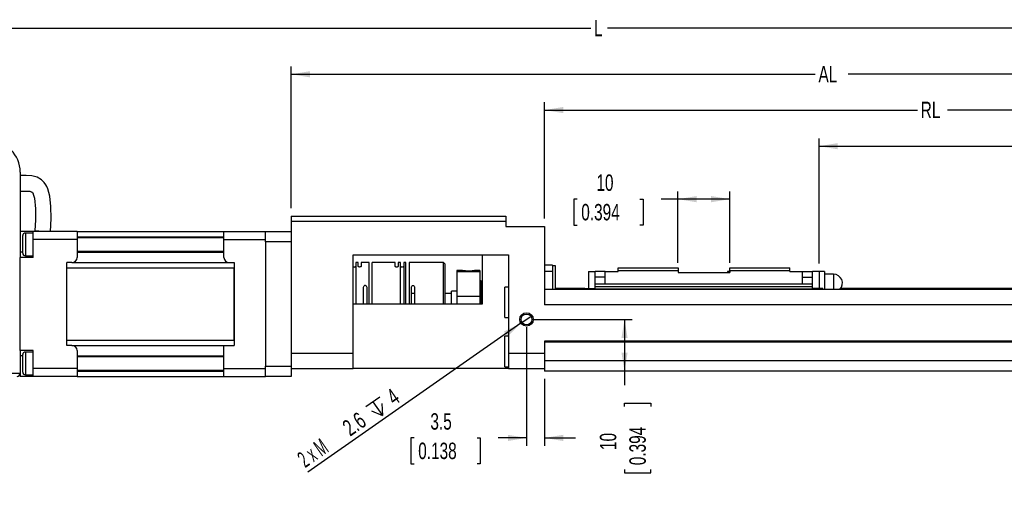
# Paper-space layout 'Layout1' of a CAD drawing. Extents: x 11 to 421, y 5 to 275.
# Tile 7 of 9: x 209 to 336, y 139 to 199. Entities that reach past the tile are written whole.
import ezdxf
from ezdxf.enums import TextEntityAlignment as Align

# ---------------------------------------------------------------- set-up
doc = ezdxf.new("R2010")
doc.units = 0
doc.layers.get('0').update_dxf_attribs({"linetype": 'CONTINUOUS'})
doc.dimstyles.new('SLDDIMSTYLE0', dxfattribs={"dimtxt": 2.116667, "dimasz": 2.4, "dimexe": 0, "dimexo": 0.0625, "dimgap": 0.529167, "dimtad": 0, "dimlfac": 1.5, "dimrnd": 1e-09, "dimzin": 12, "dimsah": 1, "dimcen": 0.09, "dimazin": 3, "dimtfac": 1, "dimtofl": 0, "dimtmove": 0, "dimatfit": 3})
doc.dimstyles.new('SLDDIMSTYLE1', dxfattribs={"dimtxt": 2.116667, "dimasz": 2.4, "dimexe": 0, "dimexo": 0.0625, "dimgap": 0.529167, "dimtad": 0, "dimlfac": 1.5, "dimrnd": 1e-09, "dimzin": 12, "dimsah": 1, "dimcen": 0.09, "dimazin": 3, "dimtfac": 1, "dimtmove": 0, "dimatfit": 3})
doc.dimstyles.new('SLDDIMSTYLE2', dxfattribs={"dimtxt": 2.116667, "dimasz": 2.4, "dimexe": 0, "dimexo": 0.0625, "dimgap": 0.529167, "dimtad": 1, "dimlfac": 1.5, "dimrnd": 1e-09, "dimzin": 12, "dimblk1": 'NONE', "dimsah": 1, "dimcen": 0, "dimazin": 3, "dimtfac": 1, "dimtmove": 0, "dimatfit": 3})

# ---------------------------------------------------------------- blocks, each defined once
blk = doc.blocks.new('_D_55')
at = {"color": 7, "linetype": 'CONTINUOUS'}
for p, q in [((183.96, 181.96), (183.96, 198.93)), ((383.23, 167.39), (383.23, 198.93)), ((183.96, 197.93), (282.51, 197.93)), ((383.23, 197.93), (284.68, 197.93))]:
    blk.add_line(p, q, dxfattribs=at)
for points in [[(183.96, 197.93), (186.36, 197.53), (186.36, 198.33)], [(383.23, 197.93), (380.83, 198.33), (380.83, 197.53)]]:
    blk.add_solid(points, dxfattribs=at)
at = {"color": 7, "linetype": 'CONTINUOUS', "width": 0.7}
blk.add_text('L', height=2.12, dxfattribs=at).set_placement((282.94, 196.25, 21.34), align=Align.BOTTOM_LEFT)
blk = doc.blocks.new('_D_56')
at = {"color": 7, "linetype": 'CONTINUOUS'}
for p, q in [((243.9, 174.73), (243.9, 192.99)), ((383.23, 167.39), (383.23, 192.99)), ((243.9, 191.99), (311.44, 191.99)), ((383.23, 191.99), (315.69, 191.99))]:
    blk.add_line(p, q, dxfattribs=at)
for points in [[(243.9, 191.99), (246.3, 191.59), (246.3, 192.39)], [(383.23, 191.99), (380.83, 192.39), (380.83, 191.59)]]:
    blk.add_solid(points, dxfattribs=at)
at = {"color": 7, "linetype": 'CONTINUOUS', "width": 0.7}
blk.add_text('AL', height=2.117, dxfattribs=at).set_placement((311.87, 190.31, 21.34), align=Align.BOTTOM_LEFT)
blk = doc.blocks.new('_D_57')
at = {"color": 7, "linetype": 'CONTINUOUS'}
for p, q in [((276.56, 173.39), (276.56, 188.38)), ((376.56, 167.39), (376.56, 188.38)), ((276.56, 187.38), (324.62, 187.38)), ((376.56, 187.38), (328.5, 187.38))]:
    blk.add_line(p, q, dxfattribs=at)
for points in [[(276.56, 187.38), (278.96, 186.98), (278.96, 187.78)], [(376.56, 187.38), (374.16, 187.78), (374.16, 186.98)]]:
    blk.add_solid(points, dxfattribs=at)
at = {"color": 7, "linetype": 'CONTINUOUS', "width": 0.7}
blk.add_text('RL', height=2.117, dxfattribs=at).set_placement((325.05, 185.7, 21.34), align=Align.BOTTOM_LEFT)
blk = doc.blocks.new('_D_58')
at = {"color": 7, "linetype": 'CONTINUOUS'}
for p, q in [((311.96, 167.59), (311.96, 183.72)), ((372.56, 167.06), (372.56, 183.72)), ((311.96, 182.72), (341.13, 182.72)), ((372.56, 182.72), (343.4, 182.72))]:
    blk.add_line(p, q, dxfattribs=at)
for points in [[(311.96, 182.72), (314.36, 182.32), (314.36, 183.12)], [(372.56, 182.72), (370.16, 183.12), (370.16, 182.32)]]:
    blk.add_solid(points, dxfattribs=at)
at = {"color": 7, "linetype": 'CONTINUOUS', "width": 0.7}
blk.add_text('S', height=2.12, dxfattribs=at).set_placement((341.56, 181.04, 21.34), align=Align.BOTTOM_LEFT)
blk = doc.blocks.new('_D_61')
at = {"color": 7, "linetype": 'CONTINUOUS'}
for p, q in [((274.23, 159.39), (274.23, 144.13)), ((276.56, 152.73), (276.56, 144.13)), ((259.74, 145.13), (259.31, 145.13)), ((259.31, 145.13), (259.31, 141.77)), ((267.85, 145.13), (268.27, 145.13)), ((268.27, 145.13), (268.27, 141.77)), ((274.23, 145.13), (270.59, 145.13)), ((276.56, 145.13), (280.56, 145.13)), ((259.31, 141.77), (259.74, 141.77)), ((268.27, 141.77), (267.85, 141.77))]:
    blk.add_line(p, q, dxfattribs=at)
for points in [[(274.23, 145.13), (271.83, 145.53), (271.83, 144.73)], [(276.56, 145.13), (278.96, 144.73), (278.96, 145.53)]]:
    blk.add_solid(points, dxfattribs=at)
at = {"color": 7, "linetype": 'CONTINUOUS', "width": 0.7}
for s, p in [('3.5', (261.84, 145.56, 21.34)), ('0.138', (260.27, 141.77, 21.34))]:
    blk.add_text(s, height=2.117, dxfattribs=at).set_placement(p, align=Align.BOTTOM_LEFT)
blk = doc.blocks.new('_D_62')
at = {"color": 7, "linetype": 'CONTINUOUS'}
for p, q in [((275.23, 160.39), (287.87, 160.39)), ((286.87, 160.39), (286.87, 153.73)), ((286.87, 153.73), (286.87, 151.93)), ((286.87, 149.19), (286.87, 149.62)), ((286.87, 149.62), (290.24, 149.62)), ((290.24, 149.62), (290.24, 149.19)), ((286.87, 141.08), (286.87, 140.65)), ((290.24, 140.65), (290.24, 141.08)), ((286.87, 140.65), (290.24, 140.65))]:
    blk.add_line(p, q, dxfattribs=at)
for points in [[(286.87, 160.39), (286.47, 157.99), (287.27, 157.99)], [(286.87, 153.73), (287.27, 156.13), (286.47, 156.13)]]:
    blk.add_solid(points, dxfattribs=at)
at = {"color": 7, "linetype": 'CONTINUOUS', "width": 0.7}
for s, p in [('0.394', (290.24, 141.61, 21.34)), ('10', (286.44, 143.57, 21.34))]:
    blk.add_text(s, height=2.117, rotation=90, dxfattribs=at).set_placement(p, align=Align.BOTTOM_LEFT)
blk = doc.blocks.new('SW_SYMBOL_HOLE_DEPTH')
at = {"color": 0, "linetype": 'CONTINUOUS'}
for p, q in [((0, 875), (800, 875)), ((100, 555), (400, 75)), ((400, 875), (400, 75)), ((700, 555), (400, 75))]:
    blk.add_line(p, q, dxfattribs=at)
blk = doc.blocks.new('_D_63')
at = {"color": 7, "linetype": 'CONTINUOUS'}
for q in [(274.94, 160.89), (246.05, 140.7)]:
    blk.add_line((273.52, 159.9), q, dxfattribs=at)
blk.add_solid([(273.52, 159.9), (271.32, 158.85), (271.78, 158.19)], dxfattribs=at)
at = {"color": 7, "linetype": 'CONTINUOUS', "xscale": 0.0027037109, "yscale": 0.0027037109, "zscale": 0.0027037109, "rotation": 34.9498876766}
blk.add_blockref('SW_SYMBOL_HOLE_DEPTH', (254.89, 147.23), dxfattribs=at)
at = {"color": 7, "linetype": 'CONTINUOUS'}
for s, height, width, p in [('4', 2.12, 0.7, (257.54, 148.73, 21.34)), ('2.6', 2.117, 0.7, (251.86, 144.75, 21.34)), ('2 x M', 2.117, 0.56, (246.06, 140.7, 21.34))]:
    blk.add_text(s, height=height, rotation=34.9499, dxfattribs=dict(at, width=width)).set_placement(p, align=Align.BOTTOM_LEFT)
blk = doc.blocks.new('_NONE')
blk = doc.blocks.new('_D_64')
at = {"color": 7, "linetype": 'CONTINUOUS'}
for p, q in [((293.76, 167.69), (293.76, 176.9)), ((300.43, 167.69), (300.43, 176.9)), ((280.75, 175.9), (280.32, 175.9)), ((280.32, 175.9), (280.32, 172.53)), ((288.86, 175.9), (289.29, 175.9)), ((289.29, 175.9), (289.29, 172.53)), ((293.76, 175.9), (291.6, 175.9)), ((300.43, 175.9), (293.76, 175.9)), ((280.32, 172.53), (280.75, 172.53)), ((289.29, 172.53), (288.86, 172.53))]:
    blk.add_line(p, q, dxfattribs=at)
for points in [[(293.76, 175.9), (296.16, 175.5), (296.16, 176.3)], [(300.43, 175.9), (298.03, 176.3), (298.03, 175.5)]]:
    blk.add_solid(points, dxfattribs=at)
at = {"color": 7, "linetype": 'CONTINUOUS', "width": 0.7}
for s, p in [('10', (283.24, 176.33, 21.34)), ('0.394', (281.29, 172.53, 21.34))]:
    blk.add_text(s, height=2.117, dxfattribs=at).set_placement(p, align=Align.BOTTOM_LEFT)

psp = doc.layouts.get("Layout1")

# ---------------------------------------------------------------- linework, layer by layer
at = {"color": 7, "linetype": 'CONTINUOUS'}
for p, q in [((208.9625, 179.3941), (208.9625, 168.3941)), ((243.8958, 173.7274), (243.8958, 173.0607)), ((243.8958, 173.7274), (271.5625, 173.7274)), ((243.8958, 173.0607), (243.8958, 156.0607)), ((243.8958, 173.0607), (271.5625, 173.0607)), ((271.5625, 173.7274), (271.5625, 173.0607)), ((271.5625, 173.0607), (271.5625, 172.3941)), ((210.6292, 171.7274), (208.9625, 171.7274)), ((210.6292, 171.5274), (209.6292, 171.5274)), ((216.2958, 171.7274), (210.6292, 171.7274)), ((210.6292, 170.7141), (210.6292, 171.7274)), ((211.8628, 171.7274), (210.867, 171.8186)), ((216.2958, 171.7274), (235.2292, 171.7274)), ((216.2958, 171.7274), (216.2958, 170.7141)), ((235.2292, 171.7274), (240.5625, 171.7274)), ((235.2292, 170.7141), (235.2292, 171.7274)), ((240.5625, 170.3941), (240.5625, 171.7274)), ((240.5625, 171.7274), (243.8958, 171.7274)), ((271.5625, 172.3941), (276.5625, 172.3941)), ((276.5625, 172.3941), (276.5625, 162.2607)), ((209.2958, 170.0607), (209.2958, 171.1941)), ((216.2958, 170.7141), (210.6292, 170.7141)), ((210.6292, 168.3941), (210.6292, 170.7141)), ((235.2292, 170.9274), (216.2958, 170.9274)), ((216.2958, 170.7141), (216.2958, 168.3941)), ((235.2292, 170.7141), (240.5625, 170.7141)), ((235.2292, 168.3941), (235.2292, 170.7141)), ((243.8958, 170.3941), (240.5625, 170.3941)), ((240.5625, 170.3941), (240.5625, 154.3941)), ((209.2958, 168.9274), (209.2958, 170.0607)), ((216.2958, 169.1941), (235.2292, 169.1941)), ((208.9625, 156.3941), (208.9625, 168.3941)), ((210.6292, 168.3941), (208.9625, 168.3941)), ((209.6292, 168.5941), (210.6292, 168.5941)), ((214.9625, 157.0607), (214.9625, 167.7274)), ((215.6292, 167.7274), (214.9625, 167.7274)), ((215.6292, 167.7274), (235.8958, 167.7274)), ((235.8958, 167.7274), (236.5625, 167.7274)), ((236.5625, 167.7274), (236.5625, 157.0607)), ((251.8958, 168.7274), (271.8958, 168.7274)), ((251.8958, 156.0607), (251.8958, 168.7274)), ((252.5292, 167.7274), (252.2292, 167.7274)), ((252.2292, 167.7274), (252.2292, 162.3941)), ((252.5292, 167.2697), (252.5292, 167.7274)), ((253.9292, 167.7274), (252.9292, 167.7274)), ((252.9292, 167.7274), (252.9292, 167.2697)), ((253.9292, 162.3941), (253.9292, 167.7274)), ((257.2958, 167.7274), (254.3292, 167.7274)), ((254.3292, 162.3941), (254.3292, 167.7274)), ((257.2958, 167.2611), (257.2958, 167.7274)), ((257.9958, 167.7274), (257.6958, 167.7274)), ((257.6958, 167.7274), (257.6958, 167.2611)), ((257.9958, 162.3941), (257.9958, 167.7274)), ((258.6958, 167.7274), (258.3958, 167.7274)), ((258.3958, 167.7274), (258.3958, 162.3941)), ((258.6958, 162.3941), (258.6958, 167.7274)), ((261.5229, 167.7274), (259.0958, 167.7274)), ((259.0958, 167.7274), (259.0958, 162.3941)), ((263.5292, 167.7237), (261.5229, 167.7237)), ((263.5292, 162.3941), (263.5292, 167.7237)), ((263.5292, 167.7237), (263.7292, 167.5235)), ((268.5625, 162.3941), (268.5625, 168.7274)), ((271.8958, 168.7274), (271.8958, 156.0607)), ((214.9625, 167.0607), (236.5625, 167.0607)), ((214.9625, 157.7274), (214.9625, 167.0607)), ((236.5625, 157.7274), (236.5625, 167.0607)), ((263.7292, 162.3433), (263.7292, 167.5235)), ((265.9332, 166.6941), (265.2292, 166.6941)), ((265.2292, 166.6941), (265.2292, 166.5751)), ((265.2292, 166.5751), (268.2292, 166.5751)), ((265.2292, 166.5751), (265.2292, 163.3985)), ((268.2292, 166.6941), (267.5881, 166.6941)), ((268.2292, 166.6941), (268.2292, 166.5751)), ((268.2292, 166.5751), (268.2292, 163.3985)), ((277.5625, 167.3941), (276.5625, 167.3941)), ((277.5625, 166.5607), (276.5625, 166.5607)), ((277.5625, 167.3941), (277.5625, 166.5607)), ((277.9625, 167.2941), (277.5625, 167.2941)), ((277.5625, 166.5607), (277.5625, 164.2607)), ((277.9625, 165.5607), (277.9625, 167.2941)), ((282.2292, 166.5941), (283.0958, 166.5941)), ((282.2292, 166.5941), (282.2292, 164.3941)), ((283.0958, 164.9941), (283.0958, 166.5941)), ((284.3625, 166.5941), (283.0958, 166.5941)), ((284.3625, 166.5941), (286.0292, 166.5941)), ((284.3625, 164.9941), (284.3625, 166.5941)), ((286.0292, 167.0607), (293.7625, 167.0607)), ((286.0292, 166.6941), (286.0292, 167.0607)), ((286.0292, 166.6941), (293.7625, 166.6941)), ((286.0292, 166.5941), (286.0292, 166.6941)), ((293.7625, 167.0607), (293.7625, 166.6941)), ((293.7625, 166.6941), (293.7625, 166.4607)), ((293.7625, 166.4607), (300.4292, 166.4607)), ((300.1625, 166.5941), (300.1625, 166.4607)), ((300.4292, 166.5941), (300.1625, 166.5941)), ((300.4292, 167.0607), (308.1625, 167.0607)), ((300.4292, 166.6941), (300.4292, 167.0607)), ((300.4292, 166.6941), (300.4292, 166.4607)), ((300.4292, 166.6941), (308.1625, 166.6941)), ((308.1625, 166.6941), (308.1625, 167.0607)), ((308.1625, 166.5941), (308.1625, 166.6941)), ((308.1625, 166.5941), (309.8292, 166.5941)), ((309.8292, 164.9941), (309.8292, 166.5941)), ((309.8292, 166.5941), (311.0958, 166.5941)), ((311.9625, 166.5941), (311.0958, 166.5941)), ((311.0958, 164.9941), (311.0958, 166.5941)), ((311.9625, 166.5941), (311.9625, 164.3941)), ((312.6292, 166.5607), (311.9625, 166.5607)), ((312.6292, 166.5607), (312.6292, 164.2607)), ((268.3958, 165.3941), (268.2292, 165.3941)), ((268.3958, 162.3941), (268.3958, 165.3941)), ((277.9625, 164.2607), (277.9625, 165.5607)), ((284.3625, 165.8607), (283.0958, 165.8607)), ((309.8292, 165.8607), (311.0958, 165.8607)), ((313.7958, 166.2274), (312.6292, 166.2274)), ((253.2292, 162.3941), (253.2292, 164.5557)), ((253.6292, 164.5557), (253.6292, 162.3941)), ((259.3958, 162.3941), (259.3958, 164.5252)), ((259.7958, 164.5252), (259.7958, 162.3941)), ((265.2292, 164.0607), (264.5625, 164.0607)), ((264.5625, 162.3941), (264.5625, 164.0607)), ((268.5625, 164.3941), (268.3958, 164.3941)), ((271.8958, 164.5607), (271.4292, 164.5607)), ((271.4292, 162.5941), (271.4292, 164.5607)), ((376.5625, 164.2607), (276.5625, 164.2607)), ((281.7625, 164.3941), (277.9625, 164.3941)), ((281.7625, 164.3941), (283.0958, 164.3941)), ((281.7625, 164.2607), (281.7625, 164.3941)), ((283.0958, 164.9941), (311.0958, 164.9941)), ((283.0958, 164.6607), (283.0958, 164.9941)), ((283.0958, 164.6607), (311.0958, 164.6607)), ((283.0958, 164.3274), (283.0958, 164.6607)), ((283.0958, 164.3274), (311.0958, 164.3274)), ((283.0958, 164.2607), (283.0958, 164.3274)), ((311.0958, 164.6607), (311.0958, 164.9941)), ((311.0958, 164.3274), (311.0958, 164.6607)), ((312.4292, 164.3941), (311.0958, 164.3941)), ((311.0958, 164.2607), (311.0958, 164.3274)), ((312.4292, 164.2607), (312.4292, 164.3941)), ((372.5625, 164.3941), (314.7533, 164.3941)), ((259.7958, 163.7274), (259.3958, 163.7274)), ((264.5625, 163.7274), (263.7292, 163.7274)), ((265.2292, 163.3985), (268.2292, 163.3985)), ((265.2292, 163.3985), (265.2292, 162.3941)), ((268.2292, 163.3985), (268.2292, 162.3941)), ((271.4292, 160.6274), (271.4292, 162.5941)), ((251.8958, 162.3941), (268.5625, 162.3941)), ((376.5625, 162.2607), (276.5625, 162.2607)), ((271.4292, 160.6274), (271.8958, 160.6274)), ((214.9625, 157.7274), (236.5625, 157.7274)), ((271.8958, 158.2274), (271.4292, 158.2274)), ((271.4292, 156.2607), (271.4292, 158.2274)), ((376.5625, 157.5941), (276.5625, 157.5941)), ((276.5625, 157.5941), (276.5625, 157.4607)), ((376.5625, 157.4607), (276.5625, 157.4607)), ((276.5625, 157.4607), (276.5625, 155.0607)), ((210.6292, 156.3941), (208.9625, 156.3941)), ((208.9625, 156.3941), (208.9625, 153.4607)), ((210.6292, 156.1941), (209.6292, 156.1941)), ((210.6292, 154.0741), (210.6292, 156.3941)), ((215.6292, 157.0607), (214.9625, 157.0607)), ((215.6292, 157.0607), (235.2292, 157.0607)), ((216.2958, 156.3941), (216.2958, 154.0741)), ((235.2292, 154.0741), (235.2292, 157.0607)), ((235.2292, 157.0607), (236.5625, 157.0607)), ((271.4292, 154.2941), (271.4292, 156.2607)), ((209.2958, 154.7274), (209.2958, 155.8607)), ((235.2292, 155.5941), (216.2958, 155.5941)), ((243.8958, 156.0607), (251.8958, 156.0607)), ((243.8958, 156.0607), (243.8958, 155.6971)), ((243.8958, 155.6971), (243.8958, 154.3941)), ((251.8958, 154.0607), (251.8958, 156.0607)), ((271.8958, 156.0607), (276.5625, 156.0607)), ((271.8958, 156.0607), (271.8958, 154.0607)), ((376.5625, 155.0607), (276.5625, 155.0607)), ((276.5625, 155.0607), (276.5625, 153.7274)), ((209.2958, 153.5941), (209.2958, 154.7274)), ((216.2958, 154.0741), (210.6292, 154.0741)), ((210.6292, 153.0607), (210.6292, 154.0741)), ((216.2958, 154.0741), (216.2958, 153.0607)), ((216.2958, 153.8607), (235.2292, 153.8607)), ((235.2292, 153.0607), (235.2292, 154.0741)), ((235.2292, 154.0741), (240.5625, 154.0741)), ((240.5625, 154.3941), (243.8958, 154.3941)), ((240.5625, 153.0607), (240.5625, 154.3941)), ((243.8958, 154.3941), (243.8958, 153.0607)), ((243.8958, 154.0607), (251.8958, 154.0607)), ((271.8958, 154.0607), (251.8958, 154.0607)), ((271.4292, 154.2941), (271.8958, 154.2941)), ((271.8958, 154.0607), (276.5625, 154.0607)), ((376.5625, 153.7274), (276.5625, 153.7274)), ((204.3292, 153.4607), (208.9625, 153.4607)), ((208.9625, 153.4607), (208.9625, 153.0607)), ((210.6292, 153.0607), (208.9625, 153.0607)), ((209.6292, 153.2607), (210.6292, 153.2607)), ((216.2958, 153.0607), (210.6292, 153.0607)), ((216.2958, 153.0607), (235.2292, 153.0607)), ((235.2292, 153.0607), (240.5625, 153.0607)), ((243.8958, 153.0607), (240.5625, 153.0607))]:
    psp.add_line(p, q, dxfattribs=at)
at = {"color": 8, "linetype": 'CONTINUOUS'}
for p, q in [((209.6292, 171.5274), (209.6292, 170.0607)), ((216.2958, 171.0607), (235.2292, 171.0607)), ((209.2958, 169.0607), (208.9625, 169.0607)), ((209.6292, 170.0607), (209.6292, 168.5941)), ((216.2958, 169.0607), (235.2292, 169.0607)), ((313.7958, 166.2274), (313.7958, 164.2607)), ((209.6292, 156.1941), (209.6292, 154.7274)), ((209.2958, 155.7274), (208.9625, 155.7274)), ((216.2958, 155.7274), (235.2292, 155.7274)), ((209.6292, 154.7274), (209.6292, 153.2607)), ((216.2958, 153.7274), (235.2292, 153.7274))]:
    psp.add_line(p, q, dxfattribs=at)
at = {"color": 7, "linetype": 'CONTINUOUS', "flags": 128}
for points in [[(212.8628, 171.7274), (212.9383, 173.3869), (212.923, 174.9345), (212.7871, 176.2763), (212.5354, 177.2192), (212.4019, 177.5219), (212.2776, 177.7469), (212.0641, 178.0453), (211.6902, 178.4048), (211.1452, 178.7138), (210.4749, 178.8928), (209.743, 178.9507), (208.9625, 178.9387)], [(208.9625, 176.9387), (209.8736, 176.946), (210.2012, 176.9118), (210.3924, 176.8616), (210.4438, 176.8407), (210.4779, 176.82), (210.5196, 176.7763), (210.5764, 176.6967), (210.697, 176.4273), (210.8002, 176.03), (210.9305, 174.6543), (210.9357, 173.2245), (210.867, 171.8186)], [(251.8958, 167.1863), (251.9342, 167.1687), (251.9841, 167.1571), (252.0402, 167.1541), (252.0884, 167.1595), (252.1319, 167.1714), (252.1819, 167.1969), (252.2201, 167.2371), (252.2292, 167.2697)], [(252.9292, 167.2697), (252.9146, 167.2283), (252.8731, 167.1911), (252.8241, 167.1687), (252.7742, 167.1571), (252.7181, 167.1541), (252.6699, 167.1595), (252.6264, 167.1714), (252.5764, 167.1969), (252.5382, 167.2371), (252.5292, 167.2697)], [(257.6958, 167.2611), (257.6813, 167.2193), (257.6398, 167.1818), (257.5908, 167.1592), (257.5409, 167.1476), (257.4848, 167.1445), (257.4365, 167.1499), (257.393, 167.162), (257.3431, 167.1876), (257.3048, 167.2281), (257.2958, 167.2611)], [(257.9958, 167.2697), (258.0104, 167.2283), (258.0519, 167.1911), (258.1009, 167.1687), (258.1507, 167.1571), (258.2068, 167.1541), (258.2551, 167.1595), (258.2986, 167.1714), (258.3486, 167.1969), (258.3868, 167.2371), (258.3958, 167.2697)], [(267.5881, 166.6928), (267.5936, 166.6937), (267.5369, 166.6848), (267.4103, 166.6672), (267.2156, 166.646), (266.9601, 166.6294), (266.6689, 166.6264), (266.3821, 166.64), (266.142, 166.6638), (265.9859, 166.6852), (265.9297, 166.694), (265.9332, 166.6934)], [(253.2292, 164.5557), (253.2437, 164.6467), (253.2852, 164.725), (253.3342, 164.7705), (253.3841, 164.7936), (253.4402, 164.7996), (253.4884, 164.7889), (253.5319, 164.765), (253.5819, 164.7131), (253.6201, 164.6279), (253.6292, 164.5557)], [(259.3958, 164.5252), (259.4104, 164.6165), (259.4519, 164.695), (259.5009, 164.7406), (259.5507, 164.7638), (259.6068, 164.7698), (259.6551, 164.7591), (259.6986, 164.7352), (259.7486, 164.683), (259.7868, 164.5976), (259.7958, 164.5252)]]:
    psp.add_lwpolyline(points, dxfattribs=at)
at = {"color": 7, "linetype": 'CONTINUOUS'}
for radius in [0.8667, 0.7043]:
    psp.add_circle((274.2292, 160.3941), radius, dxfattribs=at)
for centre, radius, start, end in [((204.9625, 179.3941), 4, 0, 90), ((209.6292, 171.1941), 0.3333, 90, 180), ((209.6292, 168.9274), 0.3333, 180, 270), ((215.6292, 168.3941), 0.6667, 270, 0), ((235.8958, 168.3941), 0.6667, 180, 270), ((313.7958, 165.0607), 1.1667, 316.708192, 90), ((209.6292, 155.8607), 0.3333, 90, 180), ((215.6292, 156.3941), 0.6667, 0, 90), ((209.6292, 153.5941), 0.3333, 180, 270), ((208.5625, 153.4607), 0.4, 270, 0)]:
    psp.add_arc(centre, radius, start, end, dxfattribs=at)

# ---------------------------------------------------------------- dimensions: what is measured, and where the dimension line sits
for base, p1, p2, text, picture, middle in [((383.2292, 197.9274), (183.9625, 180.9607), (383.2292, 166.3941), 'L', '_D_55', (283.5958, 197.9274)), ((383.2292, 191.9943), (243.8958, 173.7274), (383.2292, 166.3941), 'AL', '_D_56', (313.5625, 191.9943)), ((376.5625, 187.3834), (276.5625, 172.3941), (376.5625, 166.3941), 'RL', '_D_57', (326.5625, 187.3834)), ((311.9625, 182.7185), (372.5625, 166.0607), (311.9625, 166.5941), 'S', '_D_58', (342.2625, 182.7185))]:
    dim = psp.add_linear_dim(base=base, p1=p1, p2=p2, text=text, dimstyle='SLDDIMSTYLE0', dxfattribs=at)
    dim.commit()
    dim.dimension.update_dxf_attribs({"geometry": picture, "text_midpoint": middle, "dimtype": 160})
for base, p1, p2, dimstyle, picture, middle in [((300.4292, 175.8969), (293.7625, 166.6941), (300.4292, 166.6941), 'SLDDIMSTYLE0', '_D_64', (284.805, 175.8969)), ((276.5625, 145.1321), (274.2292, 160.3941), (276.5625, 153.7274), 'SLDDIMSTYLE1', '_D_61', (263.7907, 145.1321))]:
    dim = psp.add_linear_dim(base=base, p1=p1, p2=p2, dimstyle=dimstyle, dxfattribs=at)
    dim.commit()
    dim.dimension.update_dxf_attribs({"geometry": picture, "text_midpoint": middle, "dimtype": 160})
dim = psp.add_diameter_dim_2p(p1=(274.9395, 160.8906), p2=(273.5188, 159.8976), text='2 x M<>{\\fGDT;x}4', dimstyle='SLDDIMSTYLE2', override={"dimpost": '<>'}, dxfattribs=at)
dim.commit()
dim.dimension.update_dxf_attribs({"geometry": '_D_63', "text_midpoint": (252.3921, 145.1321), "dimtype": 163})
dim = psp.add_linear_dim(base=(286.872, 153.7274), p1=(274.2292, 160.3941), p2=(276.5625, 153.7274), angle=90, dimstyle='SLDDIMSTYLE0', dxfattribs=at)
dim.commit()
dim.dimension.update_dxf_attribs({"geometry": '_D_62', "text_midpoint": (286.872, 145.1321), "dimtype": 160})

doc.saveas('drawing.dxf')
